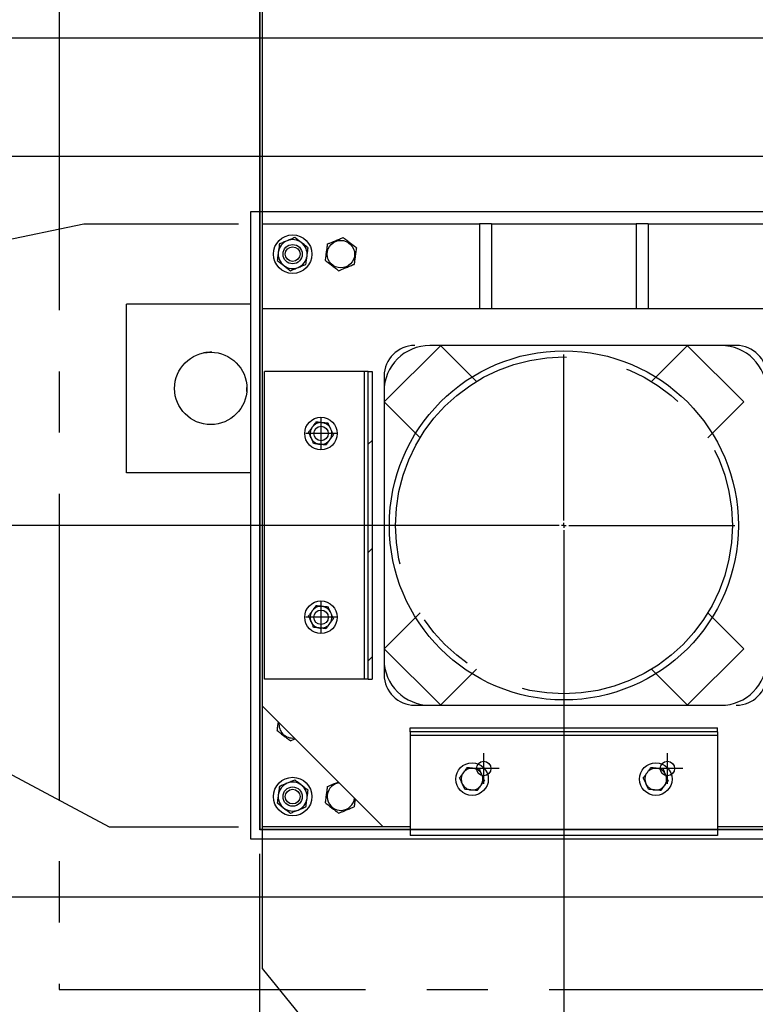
# Model space of a CAD drawing. Header units: millimetres. Extents: x 0 to 844, y 0 to 663.
# Tile 27 of 87: x 351 to 382, y 100 to 141. Entities that reach past the tile are written whole.
import ezdxf

# ---------------------------------------------------------------- set-up
doc = ezdxf.new("R2010")
doc.units = ezdxf.units.MM
doc.linetypes.add('CENTERX2', pattern=[20.32, 12.7, -2.54, 2.54, -2.54])
for name, color, linetype in [('COTES', 1, 'Continuous'), ('TRAIT-FINS', 9, 'Continuous'), ('TRAIT-MIXTES', 3, 'CENTERX2')]:
    doc.layers.add(name, color=color, linetype=linetype)
doc.layers.add('TRAIT-FORT', color=4, linetype='Continuous', lineweight=25)
doc.styles.add('SLDTEXTSTYLE0', font='TXT', dxfattribs={"width": 0.75})
doc.dimstyles.new('SLDDIMSTYLE2', dxfattribs={"dimtxt": 3, "dimasz": 0.333333, "dimexe": 0, "dimexo": 0.0625, "dimgap": 0.75, "dimtad": 0, "dimtih": 1, "dimtoh": 1, "dimdec": 0, "dimlfac": 20, "dimrnd": 1e-09, "dimdsep": 46, "dimtxsty": 'SLDTEXTSTYLE0', "dimblk1": 'ORIGIN', "dimblk2": 'ORIGIN', "dimsah": 1, "dimcen": 0.09, "dimadec": 0, "dimazin": 2, "dimtfac": 1, "dimtdec": 0, "dimtofl": 0, "dimtmove": 0, "dimatfit": 3, "dimldrblk": 'ORIGIN', "dimfxl": 0, "dimfrac": 2, "dimtolj": 1, "dimtzin": 12, "dimarcsym": 0})
doc.dimstyles.new('SLDDIMSTYLE3', dxfattribs={"dimtxt": 3, "dimasz": 2, "dimexe": 0, "dimexo": 0.0625, "dimgap": 0.75, "dimtad": 0, "dimtih": 1, "dimtoh": 1, "dimdec": 1, "dimlfac": 20, "dimrnd": 1e-09, "dimzin": 12, "dimdsep": 46, "dimtxsty": 'SLDTEXTSTYLE0', "dimsah": 1, "dimcen": 0.09, "dimadec": 0, "dimazin": 3, "dimtfac": 1, "dimtdec": 1, "dimtofl": 0, "dimtmove": 0, "dimatfit": 3, "dimfxl": 0, "dimfrac": 2, "dimtolj": 1, "dimtzin": 12, "dimarcsym": 0})
pattern_1 = [(45, (0, 0), (-13.4704, 13.4704), []), (45, (4.49, 0), (-13.4704, 13.4704), []), (45, (8.98, 0), (-13.4704, 13.4704), []), (45, (13.47, 0), (-13.4704, 13.4704), [])]

# ---------------------------------------------------------------- blocks, each defined once
blk = doc.blocks.new('_D_50')
at = {"layer": 'COTES', "color": 1}
for p, q in [((320.641, 152.453), (320.641, 146.699)), ((360.197, 146.699), (319.641, 146.699))]:
    blk.add_line(p, q, dxfattribs=at)
blk.add_solid([(320.641, 146.699), (321.141, 148.699), (320.141, 148.699)], dxfattribs=at)
at = {"layer": 'COTES', "color": 1, "char_height": 3, "attachment_point": 1, "style": 'SLDTEXTSTYLE0'}
for s, insert in [('Base Colonne', (281.499, 148.185)), ('502,4', (309.666, 148.185))]:
    blk.add_mtext(s, dxfattribs=dict(at, insert=insert))
blk = doc.blocks.new('_D_51')
at = {"layer": 'COTES', "color": 1}
for p, q in [((320.641, 146.699), (320.641, 139.953)), ((405.041, 139.953), (319.641, 139.953))]:
    blk.add_line(p, q, dxfattribs=at)
blk.add_solid([(320.641, 139.953), (321.141, 141.953), (320.141, 141.953)], dxfattribs=at)
at = {"layer": 'COTES', "color": 1, "char_height": 3, "attachment_point": 1, "style": 'SLDTEXTSTYLE0'}
for s, insert in [('Base Colonne', (281.499, 141.439)), ('637,4', (309.666, 141.439))]:
    blk.add_mtext(s, dxfattribs=dict(at, insert=insert))
blk = doc.blocks.new('_D_52')
at = {"layer": 'COTES', "color": 1}
for p, q in [((320.641, 139.953), (320.641, 135.044)), ((390.788, 135.044), (319.641, 135.044)), ((390.788, 135.044), (394.645, 133.087)), ((394.645, 133.087), (398.324, 133.087))]:
    blk.add_line(p, q, dxfattribs=at)
blk.add_solid([(320.641, 135.044), (321.141, 137.044), (320.141, 137.044)], dxfattribs=at)
at = {"layer": 'COTES', "color": 1, "char_height": 3, "attachment_point": 1, "style": 'SLDTEXTSTYLE0'}
for s, insert in [('Granit', (296.541, 136.53)), ('774,7', (309.666, 136.53))]:
    blk.add_mtext(s, dxfattribs=dict(at, insert=insert))
blk = doc.blocks.new('_D_53')
at = {"layer": 'COTES', "color": 1}
for p, q in [((320.641, 135.044), (320.641, 130.293)), ((344.376, 130.293), (353.785, 132.251)), ((353.785, 132.251), (360.197, 132.251)), ((344.376, 130.293), (319.641, 130.293))]:
    blk.add_line(p, q, dxfattribs=at)
blk.add_solid([(320.641, 130.293), (321.141, 132.293), (320.141, 132.293)], dxfattribs=at)
at = {"layer": 'COTES', "color": 1, "char_height": 3, "attachment_point": 1, "style": 'SLDTEXTSTYLE0'}
for s, insert in [('Base Colonne', (281.499, 131.779)), ('791,4', (309.666, 131.779))]:
    blk.add_mtext(s, dxfattribs=dict(at, insert=insert))
blk = doc.blocks.new('_D_54')
at = {"layer": 'COTES', "color": 1}
for p, q in [((320.641, 130.293), (320.641, 119.751)), ((372.697, 119.751), (319.641, 119.751))]:
    blk.add_line(p, q, dxfattribs=at)
blk.add_solid([(320.641, 119.751), (321.141, 121.751), (320.141, 121.751)], dxfattribs=at)
at = {"layer": 'COTES', "color": 1, "char_height": 3, "attachment_point": 1, "style": 'SLDTEXTSTYLE0'}
for s, insert in [('Stacis Center', (280.766, 121.237)), ('1041,4', (307.449, 121.237))]:
    blk.add_mtext(s, dxfattribs=dict(at, insert=insert))
blk = doc.blocks.new('_D_55')
at = {"layer": 'COTES', "color": 1}
for p, q in [((320.641, 119.751), (320.641, 113.852)), ((342.485, 113.852), (319.641, 113.852)), ((342.485, 113.852), (354.833, 107.251)), ((354.833, 107.251), (360.197, 107.251))]:
    blk.add_line(p, q, dxfattribs=at)
blk.add_solid([(320.641, 113.852), (321.141, 115.852), (320.141, 115.852)], dxfattribs=at)
at = {"layer": 'COTES', "color": 1, "char_height": 3, "attachment_point": 1, "style": 'SLDTEXTSTYLE0'}
for s, insert in [('Base Colonne', (279.283, 115.337)), ('1291,4', (307.449, 115.337))]:
    blk.add_mtext(s, dxfattribs=dict(at, insert=insert))
blk = doc.blocks.new('_D_56')
at = {"layer": 'COTES', "color": 1}
for p, q in [((320.641, 113.852), (320.641, 104.336)), ((402.827, 104.336), (319.641, 104.336))]:
    blk.add_line(p, q, dxfattribs=at)
blk.add_solid([(320.641, 104.336), (321.141, 106.336), (320.141, 106.336)], dxfattribs=at)
at = {"layer": 'COTES', "color": 1, "char_height": 3, "attachment_point": 1, "style": 'SLDTEXTSTYLE0'}
for s, insert in [('Pieds chassis', (280.841, 105.822)), ('1349,7', (306.341, 105.822))]:
    blk.add_mtext(s, dxfattribs=dict(at, insert=insert))
blk = doc.blocks.new('_Origin')
at = {"color": 0, "linetype": 'ByBlock', "lineweight": -2}
blk.add_line((0, 0), (-1, 0), dxfattribs=at)
blk.add_circle((0, 0), 0.5, dxfattribs=at)
blk = doc.blocks.new('_D_58')
at = {"layer": 'COTES', "color": 1}
for p, q in [((361.088, 61.932), (361.088, 106.131)), ((361.088, 56.932), (361.088, 61.932)), ((361.088, 56.932), (361.088, 51.932))]:
    blk.add_line(p, q, dxfattribs=at)
blk.add_blockref('_Origin', (361.088, 52.932), dxfattribs=at)
at = {"layer": 'COTES', "color": 1, "char_height": 3, "attachment_point": 1, "rotation": 90, "style": 'SLDTEXTSTYLE0'}
for s, insert in [('0', (359.602, 49.715)), ('Coin Marbre', (359.602, 24.245))]:
    blk.add_mtext(s, dxfattribs=dict(at, insert=insert))
blk = doc.blocks.new('_D_59')
at = {"layer": 'COTES', "color": 1}
for p, q in [((361.197, 101.369), (361.197, 145.699)), ((365.275, 96.369), (361.197, 101.369)), ((365.275, 96.369), (365.275, 51.932)), ((361.088, 52.932), (365.275, 52.932))]:
    blk.add_line(p, q, dxfattribs=at)
blk.add_solid([(365.275, 52.932), (363.275, 53.432), (363.275, 52.432)], dxfattribs=at)
at = {"layer": 'COTES', "color": 1, "char_height": 3, "attachment_point": 1, "rotation": 90, "style": 'SLDTEXTSTYLE0'}
for s, insert in [('2,2', (363.789, 46.39)), ('Base Colonne', (363.789, 18.224))]:
    blk.add_mtext(s, dxfattribs=dict(at, insert=insert))
blk = doc.blocks.new('_D_60')
at = {"layer": 'COTES', "color": 1}
for p, q in [((373.697, 118.751), (373.697, 51.932)), ((365.275, 52.932), (373.697, 52.932))]:
    blk.add_line(p, q, dxfattribs=at)
blk.add_solid([(373.697, 52.932), (371.697, 53.432), (371.697, 52.432)], dxfattribs=at)
at = {"layer": 'COTES', "color": 1, "char_height": 3, "attachment_point": 1, "rotation": 90, "style": 'SLDTEXTSTYLE0'}
for s, insert in [('252,2', (372.211, 41.957)), ('Stacis Center', (372.211, 15.274))]:
    blk.add_mtext(s, dxfattribs=dict(at, insert=insert))
blk = doc.blocks.new('_D_61')
at = {"layer": 'COTES', "color": 1}
for p, q in [((386.197, 145.699), (386.197, 51.932)), ((373.697, 52.932), (386.197, 52.932))]:
    blk.add_line(p, q, dxfattribs=at)
blk.add_solid([(386.197, 52.932), (384.197, 53.432), (384.197, 52.432)], dxfattribs=at)
at = {"layer": 'COTES', "color": 1, "char_height": 3, "attachment_point": 1, "rotation": 90, "style": 'SLDTEXTSTYLE0'}
for s, insert in [('502,2', (384.711, 41.957)), ('Base Colonne', (384.711, 13.79))]:
    blk.add_mtext(s, dxfattribs=dict(at, insert=insert))
blk = doc.blocks.new('_D_62')
at = {"layer": 'COTES', "color": 1}
for p, q in [((406.041, 138.953), (406.041, 51.932)), ((386.197, 52.932), (406.041, 52.932))]:
    blk.add_line(p, q, dxfattribs=at)
blk.add_solid([(406.041, 52.932), (404.041, 53.432), (404.041, 52.432)], dxfattribs=at)
at = {"layer": 'COTES', "color": 1, "char_height": 3, "attachment_point": 1, "rotation": 90, "style": 'SLDTEXTSTYLE0'}
for s, insert in [('899,1', (404.555, 41.957)), ('Base Colonne', (404.555, 13.79))]:
    blk.add_mtext(s, dxfattribs=dict(at, insert=insert))
blk = doc.blocks.new('_D_63')
at = {"layer": 'COTES', "color": 1}
for p, q in [((418.541, 151.453), (418.541, 51.932)), ((406.041, 52.932), (418.541, 52.932))]:
    blk.add_line(p, q, dxfattribs=at)
blk.add_solid([(418.541, 52.932), (416.541, 53.432), (416.541, 52.432)], dxfattribs=at)
at = {"layer": 'COTES', "color": 1, "char_height": 3, "attachment_point": 1, "rotation": 90, "style": 'SLDTEXTSTYLE0'}
for s, insert in [('1149,1', (417.055, 39.74)), ('Stacis Center', (417.055, 13.057))]:
    blk.add_mtext(s, dxfattribs=dict(at, insert=insert))
blk = doc.blocks.new('_D_64')
at = {"layer": 'COTES', "color": 1}
for p, q in [((431.041, 138.953), (431.041, 51.932)), ((418.541, 52.932), (431.041, 52.932))]:
    blk.add_line(p, q, dxfattribs=at)
blk.add_solid([(431.041, 52.932), (429.041, 53.432), (429.041, 52.432)], dxfattribs=at)
at = {"layer": 'COTES', "color": 1, "char_height": 3, "attachment_point": 1, "rotation": 90, "style": 'SLDTEXTSTYLE0'}
for s, insert in [('1399,1', (429.555, 39.74)), ('Base Colonne', (429.555, 11.574))]:
    blk.add_mtext(s, dxfattribs=dict(at, insert=insert))
blk = doc.blocks.new('_D_65')
at = {"layer": 'COTES', "color": 1}
for p, q in [((435.836, 132.087), (435.836, 51.932)), ((431.041, 52.932), (435.836, 52.932))]:
    blk.add_line(p, q, dxfattribs=at)
blk.add_solid([(435.836, 52.932), (433.836, 53.432), (433.836, 52.432)], dxfattribs=at)
at = {"layer": 'COTES', "color": 1, "char_height": 3, "attachment_point": 1, "rotation": 90, "style": 'SLDTEXTSTYLE0'}
for s, insert in [('1495', (434.35, 43.065)), ('Granit', (434.35, 29.94))]:
    blk.add_mtext(s, dxfattribs=dict(at, insert=insert))
blk = doc.blocks.new('_D_66')
at = {"layer": 'COTES', "color": 1}
for p, q in [((448.827, 163.836), (448.827, 51.932)), ((435.836, 52.932), (448.827, 52.932))]:
    blk.add_line(p, q, dxfattribs=at)
blk.add_solid([(448.827, 52.932), (446.827, 53.432), (446.827, 52.432)], dxfattribs=at)
at = {"layer": 'COTES', "color": 1, "char_height": 3, "attachment_point": 1, "rotation": 90, "style": 'SLDTEXTSTYLE0'}
for s, insert in [('1754,8', (447.341, 38.632)), ('Pieds chassis', (447.341, 13.132))]:
    blk.add_mtext(s, dxfattribs=dict(at, insert=insert))
blk = doc.blocks.new('_D_67')
at = {"layer": 'COTES', "color": 1}
for p, q in [((469.827, 180.336), (469.827, 51.932)), ((448.827, 52.932), (469.827, 52.932))]:
    blk.add_line(p, q, dxfattribs=at)
blk.add_solid([(469.827, 52.932), (467.827, 53.432), (467.827, 52.432)], dxfattribs=at)
at = {"layer": 'COTES', "color": 1, "char_height": 3, "attachment_point": 1, "rotation": 90, "style": 'SLDTEXTSTYLE0'}
for s, insert in [('2174,8', (468.341, 38.632)), ('Pieds chassis', (468.341, 13.132))]:
    blk.add_mtext(s, dxfattribs=dict(at, insert=insert))
blk = doc.blocks.new('SW_CENTERMARKSYMBOL_2')
at = {"layer": 'TRAIT-MIXTES', "color": 0}
for p, q in [((0, 0.2), (0, 7.085)), ((-0.2, 0), (-7.085, 0)), ((0, 0), (-0.1, 0)), ((0, 0), (0, 0.1)), ((0, 0), (0, -0.1)), ((0, 0), (0.1, 0)), ((0.2, 0), (7.085, 0)), ((0, -0.2), (0, -7.085))]:
    blk.add_line(p, q, dxfattribs=at)

msp = doc.modelspace()

# ---------------------------------------------------------------- hatches: boundary and pattern name
at = {"layer": 'TRAIT-FINS'}
h = msp.add_hatch(dxfattribs=at)
h.set_pattern_fill('DIN 201 acier et fonte', color=9, style=0, pattern_type=2)
h.set_pattern_definition(pattern_1)
h.paths.add_polyline_path([(365.5849, 126.1261), (365.5849, 113.3753), (365.7443, 113.3753), (365.7443, 126.1261)], flags=0)
h = msp.add_hatch(dxfattribs=at)
h.set_pattern_fill('DIN 201 acier et fonte', color=9, style=0, pattern_type=2)
h.set_pattern_definition(pattern_1)
h.paths.add_polyline_path([(367.3214, 111.1888), (380.0722, 111.1888), (380.0722, 111.3482), (367.3214, 111.3482)], flags=0)

# ---------------------------------------------------------------- linework, layer by layer
at = {"color": 7, "linetype": 'CENTERX2'}
for p, q in [((352.766, 182.0181), (352.766, 100.4981)), ((380.8469, 127.212), (367.5119, 127.212)), ((366.2419, 125.942), (366.2419, 113.5595)), ((363.6257, 122.9257), (363.6257, 124.1957)), ((364.2607, 123.5607), (362.9907, 123.5607)), ((363.6257, 115.3057), (363.6257, 116.5757)), ((364.2607, 115.9407), (362.9907, 115.9407)), ((367.5119, 112.2895), (380.8469, 112.2895)), ((370.3694, 109.0319), (370.3694, 110.3019)), ((377.9894, 109.0319), (377.9894, 110.3019)), ((371.0044, 109.6669), (369.7344, 109.6669)), ((378.6244, 109.6669), (377.3544, 109.6669)), ((352.766, 100.4981), (469.4212, 100.4981))]:
    msp.add_line(p, q, dxfattribs=at)
at = {"color": 7, "linetype": 'Continuous'}
for p, q in [((361.0876, 107.1287), (361.0876, 171.8207)), ((368.5857, 127.212), (366.2419, 124.8682)), ((370.0667, 125.7183), (368.573, 127.212)), ((377.327, 125.7183), (378.8206, 127.212)), ((378.8079, 127.212), (381.1517, 124.8682)), ((367.7292, 123.3809), (366.2419, 124.8682)), ((379.6644, 123.3809), (381.1517, 124.8682)), ((367.7292, 116.1206), (366.2419, 114.6332)), ((379.6644, 116.1206), (381.1517, 114.6332)), ((368.5857, 112.2895), (366.2419, 114.6332)), ((378.8079, 112.2895), (381.1517, 114.6332)), ((370.0667, 113.7831), (368.573, 112.2895)), ((377.327, 113.7831), (378.8206, 112.2895)), ((399.3254, 107.1287), (361.0876, 107.1287))]:
    msp.add_line(p, q, dxfattribs=at)
at = {"color": 1, "lineweight": 35}
for p, q in [((361.0876, 171.8207), (361.0876, 107.1307)), ((361.0876, 107.1307), (399.3243, 107.1307))]:
    msp.add_line(p, q, dxfattribs=at)
at = {"color": 7, "linetype": 'Continuous', "lineweight": 18}
for p, q in [((361.0876, 171.8207), (361.0876, 107.1287)), ((361.0876, 171.8207), (361.0876, 107.1287)), ((368.5857, 127.212), (366.2419, 124.8682)), ((368.5857, 127.212), (366.2419, 124.8682)), ((370.0667, 125.7183), (368.573, 127.212)), ((370.0667, 125.7183), (368.573, 127.212)), ((377.327, 125.7183), (378.8206, 127.212)), ((377.327, 125.7183), (378.8206, 127.212)), ((378.8079, 127.212), (381.1517, 124.8682)), ((378.8079, 127.212), (381.1517, 124.8682)), ((367.7292, 123.3809), (366.2419, 124.8682)), ((367.7292, 123.3809), (366.2419, 124.8682)), ((379.6644, 123.3809), (381.1517, 124.8682)), ((379.6644, 123.3809), (381.1517, 124.8682)), ((367.7292, 116.1206), (366.2419, 114.6332)), ((367.7292, 116.1206), (366.2419, 114.6332)), ((379.6644, 116.1206), (381.1517, 114.6332)), ((379.6644, 116.1206), (381.1517, 114.6332)), ((368.5857, 112.2895), (366.2419, 114.6332)), ((368.5857, 112.2895), (366.2419, 114.6332)), ((378.8079, 112.2895), (381.1517, 114.6332)), ((378.8079, 112.2895), (381.1517, 114.6332)), ((370.0667, 113.7831), (368.573, 112.2895)), ((370.0667, 113.7831), (368.573, 112.2895)), ((377.327, 113.7831), (378.8206, 112.2895)), ((377.327, 113.7831), (378.8206, 112.2895)), ((361.0876, 107.1287), (399.3254, 107.1287)), ((361.0876, 107.1287), (399.3254, 107.1287))]:
    msp.add_line(p, q, dxfattribs=at)
at = {"color": 7, "linetype": 'CENTERX2'}
msp.add_circle((373.6968, 119.7507), 6.985, dxfattribs=at)
at = {"color": 7, "linetype": 'Continuous'}
for centre in [(363.6257, 123.5607), (363.6257, 115.9407), (370.3694, 109.6669), (377.9894, 109.6669)]:
    msp.add_circle(centre, 0.2997, dxfattribs=at)
at = {"color": 7, "linetype": 'Continuous', "lineweight": 18}
for centre in [(363.6257, 123.5607), (363.6257, 123.5607), (363.6257, 115.9407), (363.6257, 115.9407), (370.3694, 109.6669), (370.3694, 109.6669), (377.9894, 109.6669), (377.9894, 109.6669)]:
    msp.add_circle(centre, 0.2997, dxfattribs=at)
at = {"color": 7, "linetype": 'CENTERX2'}
for centre, start, end in [((367.5119, 125.942), 90, 180), ((380.8469, 125.942), 0, 90), ((367.5119, 113.5595), 180, 270), ((380.8469, 113.5595), 270, 0)]:
    msp.add_arc(centre, 1.27, start, end, dxfattribs=at)
at = {"layer": 'TRAIT-FORT', "color": 4, "linetype": 'Continuous', "lineweight": 25}
for p, q in [((386.6968, 132.7507), (360.6968, 132.7507)), ((360.6968, 132.7507), (360.6968, 106.7507)), ((361.1968, 128.7507), (361.1968, 132.2507)), ((361.1968, 132.2507), (370.1968, 132.2507)), ((370.6968, 132.2507), (370.1968, 132.2507)), ((370.1968, 132.2507), (370.1968, 128.7507)), ((370.6968, 132.2507), (376.6968, 132.2507)), ((370.6968, 132.2507), (370.6968, 128.7507)), ((377.1968, 132.2507), (376.6968, 132.2507)), ((376.6968, 132.2507), (376.6968, 128.7507)), ((377.1968, 132.2507), (386.1968, 132.2507)), ((377.1968, 132.2507), (377.1968, 128.7507)), ((360.6968, 128.932), (355.5492, 128.932)), ((355.5492, 121.932), (355.5492, 128.932)), ((361.1968, 128.7507), (382.6968, 128.7507)), ((361.1968, 112.2507), (361.1968, 128.7507)), ((380.2051, 127.212), (368.1401, 127.212)), ((361.2815, 113.3753), (361.2815, 126.1261)), ((365.4256, 126.1261), (361.2815, 126.1261)), ((365.4256, 113.3753), (365.4256, 126.1261)), ((365.5849, 126.1261), (365.4256, 126.1261)), ((365.5849, 113.3753), (365.5849, 126.1261)), ((365.5849, 126.1261), (365.7443, 126.1261)), ((365.7443, 126.1261), (365.7443, 113.3753)), ((360.5435, 125.3017), (360.5492, 125.432)), ((360.5492, 125.432), (360.5486, 125.4756)), ((366.2351, 125.307), (366.2351, 114.1945)), ((360.6968, 121.932), (355.5492, 121.932)), ((365.4256, 113.3753), (361.2815, 113.3753)), ((365.5849, 113.3753), (365.4256, 113.3753)), ((365.5849, 113.3753), (365.7443, 113.3753)), ((361.1968, 112.2507), (366.1968, 107.2507)), ((361.1968, 107.2507), (361.1968, 112.2507)), ((368.1401, 112.2895), (380.2051, 112.2895)), ((367.3214, 111.3482), (380.0722, 111.3482)), ((367.3214, 111.1888), (367.3214, 111.3482)), ((380.0722, 111.1888), (367.3214, 111.1888)), ((367.3214, 111.1888), (367.3214, 111.0294)), ((380.0722, 111.1888), (380.0722, 111.3482)), ((380.0722, 111.1888), (380.0722, 111.0294)), ((380.0722, 111.0294), (367.3214, 111.0294)), ((367.3214, 111.0294), (367.3214, 106.8854)), ((380.0722, 111.0294), (380.0722, 106.8854)), ((366.1968, 107.2507), (361.1968, 107.2507)), ((367.3214, 107.2507), (366.1968, 107.2507)), ((382.6968, 107.2507), (380.0722, 107.2507)), ((360.6968, 106.7507), (386.6968, 106.7507)), ((380.0722, 106.8854), (367.3214, 106.8854))]:
    msp.add_line(p, q, dxfattribs=at)
at = {"layer": 'TRAIT-FORT', "color": 4, "linetype": 'Continuous', "lineweight": 25, "flags": 128}
msp.add_lwpolyline([(364.3807, 109.0669), (364.3279, 109.0582), (364.2302, 109.028)], dxfattribs=at)
at = {"layer": 'TRAIT-FORT', "color": 4, "linetype": 'Continuous', "lineweight": 25}
for centre, radius in [((362.4468, 131.0007), 0.8), ((364.4468, 131.0007), 0.57), ((362.4468, 131.0007), 0.4), ((362.4468, 131.0007), 0.305), ((359.0492, 125.432), 1.5), ((373.6968, 119.7507), 7.239), ((363.6218, 123.5607), 0.675), ((363.6218, 115.9407), 0.675), ((369.8868, 109.2257), 0.675), ((377.5068, 109.2257), 0.675), ((362.4468, 108.5007), 0.8), ((362.4468, 108.5007), 0.4), ((362.4468, 108.5007), 0.305)]:
    msp.add_circle(centre, radius, dxfattribs=at)
for centre, radius, start, end in [((362.4468, 131.0007), 0.6, 112.33171, 172.33171), ((362.4468, 131.0007), 0.6, 52.33171, 112.33171), ((362.4468, 131.0007), 0.6, 352.33171, 52.33171), ((362.4468, 131.0007), 0.6, 172.33171, 232.33171), ((362.4468, 131.0007), 0.6, 292.33171, 352.33171), ((362.4468, 131.0007), 0.6, 232.33171, 292.33171), ((368.1401, 125.307), 1.905, 90, 180), ((380.2051, 125.307), 1.905, 0, 90), ((359.0492, 125.432), 1.5, 88.34939, 101.1753), ((363.6218, 123.5607), 0.45, 143.9939, 203.9939), ((363.6218, 123.5607), 0.45, 83.9939, 143.9939), ((363.6218, 123.5607), 0.45, 23.9939, 83.9939), ((363.6218, 123.5607), 0.45, 323.9939, 23.9939), ((363.6218, 123.5607), 0.45, 203.9939, 263.9939), ((363.6218, 123.5607), 0.45, 263.9939, 323.9939), ((363.6218, 115.9407), 0.45, 83.9939, 143.9939), ((363.6218, 115.9407), 0.45, 23.9939, 83.9939), ((363.6218, 115.9407), 0.45, 143.9939, 203.9939), ((363.6218, 115.9407), 0.45, 323.9939, 23.9939), ((363.6218, 115.9407), 0.45, 203.9939, 263.9939), ((363.6218, 115.9407), 0.45, 263.9939, 323.9939), ((368.1401, 114.1945), 1.905, 180, 270), ((380.2051, 114.1945), 1.905, 270, 360), ((362.4468, 111.5007), 0.57, 173.33579, 276.66421), ((369.8868, 109.2257), 0.45, 143.9939, 203.9939), ((369.8868, 109.2257), 0.45, 83.9939, 143.9939), ((369.8868, 109.2257), 0.45, 23.9939, 83.9939), ((377.5068, 109.2257), 0.45, 143.9939, 203.9939), ((377.5068, 109.2257), 0.45, 83.9939, 143.9939), ((377.5068, 109.2257), 0.45, 23.9939, 83.9939), ((362.4468, 108.5007), 0.6, 112.33171, 172.33171), ((362.4468, 108.5007), 0.6, 52.33171, 112.33171), ((369.8868, 109.2257), 0.45, 203.9939, 263.9939), ((369.8868, 109.2257), 0.45, 323.9939, 23.9939), ((377.5068, 109.2257), 0.45, 203.9939, 263.9939), ((377.5068, 109.2257), 0.45, 323.9939, 23.9939), ((362.4468, 108.5007), 0.6, 352.33171, 52.33171), ((364.4468, 108.5007), 0.57, 112.33171, 353.33579), ((369.8868, 109.2257), 0.45, 263.9939, 323.9939), ((377.5068, 109.2257), 0.45, 263.9939, 323.9939), ((362.4468, 108.5007), 0.6, 172.33171, 232.33171), ((362.4468, 108.5007), 0.6, 292.33171, 352.33171), ((362.4468, 108.5007), 0.6, 232.33171, 292.33171)]:
    msp.add_arc(centre, radius, start, end, dxfattribs=at)
for points, knots in [([(362.2188, 131.5557), (362.1653, 131.5337), (362.0578, 131.4896), (361.9517, 131.446), (361.8984, 131.4241)], [0, 0, 0, 0, 0.49784375, 1, 1, 1, 1]), ([(362.5393, 131.6873), (362.4864, 131.6656), (362.3803, 131.622), (362.2728, 131.5779), (362.2188, 131.5557)], [0, 0, 0, 0, 0.4981655, 1, 1, 1, 1]), ([(362.8135, 131.4756), (362.7677, 131.511), (362.6757, 131.582), (362.5849, 131.6521), (362.5393, 131.6873)], [0, 0, 0, 0, 0.4978437, 1, 1, 1, 1]), ([(363.8984, 131.4241), (363.9387, 131.4406), (364.0197, 131.4739), (364.1571, 131.5303), (364.3106, 131.5934), (364.4422, 131.6474), (364.5178, 131.6785), (364.5393, 131.6873)], [0, 0, 0, 0, 0.1921844, 0.3862289, 0.6382428, 0.8970666, 1, 1, 1, 1]), ([(365.0877, 131.264), (365.0401, 131.3007), (364.9439, 131.375), (364.8013, 131.4851), (364.665, 131.5903), (364.5814, 131.6548), (364.5393, 131.6873)], [0, 0, 0, 0, 0.26460747, 0.534953, 0.76534584, 1, 1, 1, 1]), ([(361.8984, 131.4241), (361.8908, 131.3674), (361.8755, 131.2537), (361.86, 131.1386), (361.8522, 131.0808)], [0, 0, 0, 0, 0.4981655, 1, 1, 1, 1]), ([(363.0877, 131.264), (363.0425, 131.2989), (362.9516, 131.369), (362.8596, 131.44), (362.8135, 131.4756)], [0, 0, 0, 0, 0.4981655, 1, 1, 1, 1]), ([(363.0415, 130.9206), (363.0492, 130.978), (363.0647, 131.0932), (363.08, 131.2069), (363.0877, 131.264)], [0, 0, 0, 0, 0.49784375, 1, 1, 1, 1]), ([(363.806, 130.7375), (363.814, 130.7971), (363.8302, 130.9175), (363.8543, 131.096), (363.8772, 131.2667), (363.8913, 131.3713), (363.8984, 131.4241)], [0, 0, 0, 0, 0.2646075, 0.534953, 0.7653458, 1, 1, 1, 1]), ([(365.0877, 131.264), (365.0797, 131.2044), (365.0634, 131.0839), (365.0394, 130.9054), (365.0164, 130.7347), (365.0023, 130.6301), (364.9952, 130.5773)], [0, 0, 0, 0, 0.2646075, 0.534953, 0.7653458, 1, 1, 1, 1]), ([(361.8522, 131.0808), (361.8445, 131.0234), (361.829, 130.9082), (361.8137, 130.7946), (361.806, 130.7375)], [0, 0, 0, 0, 0.4978438, 1, 1, 1, 1]), ([(361.806, 130.7375), (361.8512, 130.7025), (361.942, 130.6324), (362.034, 130.5614), (362.0802, 130.5258)], [0, 0, 0, 0, 0.49816549, 1, 1, 1, 1]), ([(362.9952, 130.5773), (363.0029, 130.634), (363.0182, 130.7477), (363.0337, 130.8628), (363.0415, 130.9206)], [0, 0, 0, 0, 0.4981655, 1, 1, 1, 1]), ([(363.806, 130.7375), (363.8536, 130.7007), (363.9498, 130.6264), (364.0924, 130.5164), (364.2287, 130.4111), (364.3122, 130.3466), (364.3544, 130.3141)], [0, 0, 0, 0, 0.2646075, 0.534953, 0.7653458, 1, 1, 1, 1]), ([(362.0802, 130.5258), (362.126, 130.4904), (362.218, 130.4194), (362.3088, 130.3493), (362.3544, 130.3141)], [0, 0, 0, 0, 0.4978438, 1, 1, 1, 1]), ([(362.3544, 130.3141), (362.4072, 130.3358), (362.5134, 130.3794), (362.6209, 130.4235), (362.6748, 130.4457)], [0, 0, 0, 0, 0.4981655, 1, 1, 1, 1]), ([(362.6748, 130.4457), (362.7283, 130.4677), (362.8358, 130.5119), (362.942, 130.5554), (362.9952, 130.5773)], [0, 0, 0, 0, 0.4978437, 1, 1, 1, 1]), ([(364.3544, 130.3141), (364.3947, 130.3306), (364.4756, 130.3639), (364.6131, 130.4203), (364.7665, 130.4834), (364.8981, 130.5374), (364.9737, 130.5685), (364.9952, 130.5773)], [0, 0, 0, 0, 0.1921844, 0.3862289, 0.6382428, 0.8970666, 1, 1, 1, 1]), ([(363.2578, 123.8252), (363.2542, 123.8203), (363.2268, 123.7825), (363.1751, 123.7114), (363.1285, 123.6474), (363.1051, 123.6151)], [0, 0, 0, 0, 0.07009003, 0.53078443, 1, 1, 1, 1]), ([(363.4105, 124.0354), (363.3857, 124.0013), (363.3357, 123.9324), (363.2839, 123.8612), (363.2578, 123.8252)], [0, 0, 0, 0, 0.495458, 1, 1, 1, 1]), ([(363.6689, 124.0082), (363.6497, 124.0103), (363.5623, 124.0195), (363.4771, 124.0284), (363.4105, 124.0354)], [0, 0, 0, 0, 0.21937777, 1, 1, 1, 1]), ([(363.9273, 123.9811), (363.9109, 123.9828), (363.8268, 123.9916), (363.7393, 124.0008), (363.6689, 124.0082)], [0, 0, 0, 0, 0.1950925, 1, 1, 1, 1]), ([(364.0329, 123.7437), (364.0304, 123.7493), (364.0115, 123.7919), (363.9757, 123.8723), (363.9435, 123.9446), (363.9273, 123.9811)], [0, 0, 0, 0, 0.07009, 0.5307844, 1, 1, 1, 1]), ([(364.1386, 123.5063), (364.1214, 123.5449), (364.0868, 123.6227), (364.051, 123.7031), (364.0329, 123.7437)], [0, 0, 0, 0, 0.495458, 1, 1, 1, 1]), ([(363.2107, 123.3777), (363.2082, 123.3833), (363.1892, 123.426), (363.1535, 123.5063), (363.1213, 123.5786), (363.1051, 123.6151)], [0, 0, 0, 0, 0.07009, 0.5307844, 1, 1, 1, 1]), ([(363.3164, 123.1404), (363.2992, 123.1789), (363.2646, 123.2567), (363.2288, 123.3371), (363.2107, 123.3777)], [0, 0, 0, 0, 0.495458, 1, 1, 1, 1]), ([(364.1386, 123.5063), (364.1138, 123.4722), (364.0637, 123.4033), (364.012, 123.3321), (363.9859, 123.2962)], [0, 0, 0, 0, 0.495458, 1, 1, 1, 1]), ([(363.5747, 123.1132), (363.5556, 123.1152), (363.4681, 123.1244), (363.3829, 123.1334), (363.3164, 123.1404)], [0, 0, 0, 0, 0.2193778, 1, 1, 1, 1]), ([(363.8331, 123.086), (363.8167, 123.0877), (363.7326, 123.0966), (363.6451, 123.1058), (363.5747, 123.1132)], [0, 0, 0, 0, 0.1950925, 1, 1, 1, 1]), ([(363.9859, 123.2962), (363.9822, 123.2912), (363.9548, 123.2535), (363.9031, 123.1823), (363.8566, 123.1183), (363.8331, 123.086)], [0, 0, 0, 0, 0.07009, 0.5307844, 1, 1, 1, 1]), ([(363.4105, 116.4154), (363.3857, 116.3813), (363.3357, 116.3124), (363.2839, 116.2412), (363.2578, 116.2052)], [0, 0, 0, 0, 0.495458, 1, 1, 1, 1]), ([(363.6689, 116.3882), (363.6497, 116.3903), (363.5623, 116.3995), (363.4771, 116.4084), (363.4105, 116.4154)], [0, 0, 0, 0, 0.21937777, 1, 1, 1, 1]), ([(363.9273, 116.3611), (363.9109, 116.3628), (363.8268, 116.3716), (363.7393, 116.3808), (363.6689, 116.3882)], [0, 0, 0, 0, 0.1950925, 1, 1, 1, 1]), ([(363.2578, 116.2052), (363.2542, 116.2003), (363.2268, 116.1625), (363.1751, 116.0914), (363.1285, 116.0274), (363.1051, 115.9951)], [0, 0, 0, 0, 0.07009003, 0.53078443, 1, 1, 1, 1]), ([(363.2107, 115.7577), (363.2082, 115.7633), (363.1892, 115.806), (363.1535, 115.8863), (363.1213, 115.9586), (363.1051, 115.9951)], [0, 0, 0, 0, 0.07009, 0.5307844, 1, 1, 1, 1]), ([(364.0329, 116.1237), (364.0304, 116.1293), (364.0115, 116.1719), (363.9757, 116.2523), (363.9435, 116.3246), (363.9273, 116.3611)], [0, 0, 0, 0, 0.07009, 0.5307844, 1, 1, 1, 1]), ([(364.1386, 115.8863), (364.1214, 115.9249), (364.0868, 116.0027), (364.051, 116.0831), (364.0329, 116.1237)], [0, 0, 0, 0, 0.495458, 1, 1, 1, 1]), ([(363.3164, 115.5204), (363.2992, 115.5589), (363.2646, 115.6367), (363.2288, 115.7171), (363.2107, 115.7577)], [0, 0, 0, 0, 0.495458, 1, 1, 1, 1]), ([(363.9859, 115.6762), (363.9822, 115.6712), (363.9548, 115.6335), (363.9031, 115.5623), (363.8566, 115.4983), (363.8331, 115.466)], [0, 0, 0, 0, 0.07009, 0.5307844, 1, 1, 1, 1]), ([(364.1386, 115.8863), (364.1138, 115.8522), (364.0637, 115.7833), (364.012, 115.7121), (363.9859, 115.6762)], [0, 0, 0, 0, 0.495458, 1, 1, 1, 1]), ([(363.5747, 115.4932), (363.5556, 115.4952), (363.4681, 115.5044), (363.3829, 115.5134), (363.3164, 115.5204)], [0, 0, 0, 0, 0.2193778, 1, 1, 1, 1]), ([(363.8331, 115.466), (363.8167, 115.4677), (363.7326, 115.4766), (363.6451, 115.4858), (363.5747, 115.4932)], [0, 0, 0, 0, 0.1950925, 1, 1, 1, 1]), ([(361.806, 111.2375), (361.814, 111.2971), (361.8297, 111.4138), (361.846, 111.5345), (361.8539, 111.5936)], [0, 0, 0, 0, 0.5105295, 1, 1, 1, 1]), ([(361.806, 111.2375), (361.8536, 111.2007), (361.9498, 111.1264), (362.0924, 111.0164), (362.2287, 110.9111), (362.3122, 110.8466), (362.3544, 110.8141)], [0, 0, 0, 0, 0.2646075, 0.534953, 0.7653458, 1, 1, 1, 1]), ([(362.3544, 110.8141), (362.3946, 110.8306), (362.4597, 110.8573), (362.5266, 110.8848), (362.5522, 110.8953)], [0, 0, 0, 0, 0.6183606, 1, 1, 1, 1]), ([(369.5228, 109.4902), (369.5192, 109.4853), (369.4918, 109.4475), (369.4401, 109.3764), (369.3935, 109.3124), (369.3701, 109.2801)], [0, 0, 0, 0, 0.07009003, 0.53078443, 1, 1, 1, 1]), ([(369.6755, 109.7004), (369.6507, 109.6663), (369.6007, 109.5974), (369.5489, 109.5262), (369.5228, 109.4902)], [0, 0, 0, 0, 0.495458, 1, 1, 1, 1]), ([(369.9339, 109.6732), (369.9147, 109.6753), (369.8273, 109.6845), (369.7421, 109.6934), (369.6755, 109.7004)], [0, 0, 0, 0, 0.21937777, 1, 1, 1, 1]), ([(370.1923, 109.6461), (370.1759, 109.6478), (370.0918, 109.6566), (370.0043, 109.6658), (369.9339, 109.6732)], [0, 0, 0, 0, 0.1950925, 1, 1, 1, 1]), ([(370.2979, 109.4087), (370.2954, 109.4143), (370.2765, 109.4569), (370.2407, 109.5373), (370.2085, 109.6096), (370.1923, 109.6461)], [0, 0, 0, 0, 0.07009, 0.5307844, 1, 1, 1, 1]), ([(377.1428, 109.4902), (377.1392, 109.4853), (377.1118, 109.4475), (377.0601, 109.3764), (377.0135, 109.3124), (376.9901, 109.2801)], [0, 0, 0, 0, 0.07009003, 0.53078443, 1, 1, 1, 1]), ([(377.2955, 109.7004), (377.2707, 109.6663), (377.2207, 109.5974), (377.1689, 109.5262), (377.1428, 109.4902)], [0, 0, 0, 0, 0.495458, 1, 1, 1, 1]), ([(377.5539, 109.6732), (377.5347, 109.6753), (377.4473, 109.6845), (377.3621, 109.6934), (377.2955, 109.7004)], [0, 0, 0, 0, 0.21937777, 1, 1, 1, 1]), ([(377.8123, 109.6461), (377.7959, 109.6478), (377.7118, 109.6566), (377.6243, 109.6658), (377.5539, 109.6732)], [0, 0, 0, 0, 0.1950925, 1, 1, 1, 1]), ([(377.9179, 109.4087), (377.9154, 109.4143), (377.8965, 109.4569), (377.8607, 109.5373), (377.8285, 109.6096), (377.8123, 109.6461)], [0, 0, 0, 0, 0.07009, 0.5307844, 1, 1, 1, 1]), ([(362.2188, 109.0557), (362.1653, 109.0337), (362.0578, 108.9896), (361.9517, 108.946), (361.8984, 108.9241)], [0, 0, 0, 0, 0.49784375, 1, 1, 1, 1]), ([(362.5393, 109.1873), (362.4864, 109.1656), (362.3803, 109.122), (362.2728, 109.0779), (362.2188, 109.0557)], [0, 0, 0, 0, 0.4981655, 1, 1, 1, 1]), ([(362.8135, 108.9756), (362.7677, 109.011), (362.6757, 109.082), (362.5849, 109.1521), (362.5393, 109.1873)], [0, 0, 0, 0, 0.4978437, 1, 1, 1, 1]), ([(363.8984, 108.9241), (363.9387, 108.9406), (364.0197, 108.9739), (364.157, 109.0303), (364.2659, 109.075), (364.3306, 109.1016), (364.3415, 109.1061)], [0, 0, 0, 0, 0.2787794, 0.560257, 0.925824, 1, 1, 1, 1]), ([(369.4757, 109.0427), (369.4732, 109.0483), (369.4542, 109.091), (369.4185, 109.1713), (369.3863, 109.2436), (369.3701, 109.2801)], [0, 0, 0, 0, 0.07009, 0.5307844, 1, 1, 1, 1]), ([(369.5814, 108.8054), (369.5642, 108.8439), (369.5296, 108.9217), (369.4938, 109.0021), (369.4757, 109.0427)], [0, 0, 0, 0, 0.495458, 1, 1, 1, 1]), ([(370.4036, 109.1713), (370.3788, 109.1372), (370.3287, 109.0683), (370.277, 108.9971), (370.2509, 108.9612)], [0, 0, 0, 0, 0.495458, 1, 1, 1, 1]), ([(370.4036, 109.1713), (370.3864, 109.2099), (370.3518, 109.2877), (370.316, 109.3681), (370.2979, 109.4087)], [0, 0, 0, 0, 0.495458, 1, 1, 1, 1]), ([(377.0957, 109.0427), (377.0932, 109.0483), (377.0742, 109.091), (377.0385, 109.1713), (377.0063, 109.2436), (376.9901, 109.2801)], [0, 0, 0, 0, 0.07009, 0.5307844, 1, 1, 1, 1]), ([(377.2014, 108.8054), (377.1842, 108.8439), (377.1496, 108.9217), (377.1138, 109.0021), (377.0957, 109.0427)], [0, 0, 0, 0, 0.495458, 1, 1, 1, 1]), ([(378.0236, 109.1713), (377.9988, 109.1372), (377.9487, 109.0683), (377.897, 108.9971), (377.8709, 108.9612)], [0, 0, 0, 0, 0.495458, 1, 1, 1, 1]), ([(378.0236, 109.1713), (378.0064, 109.2099), (377.9718, 109.2877), (377.936, 109.3681), (377.9179, 109.4087)], [0, 0, 0, 0, 0.495458, 1, 1, 1, 1]), ([(361.8984, 108.9241), (361.8908, 108.8674), (361.8755, 108.7537), (361.86, 108.6386), (361.8522, 108.5808)], [0, 0, 0, 0, 0.4981655, 1, 1, 1, 1]), ([(363.0877, 108.764), (363.0425, 108.7989), (362.9516, 108.869), (362.8596, 108.94), (362.8135, 108.9756)], [0, 0, 0, 0, 0.4981655, 1, 1, 1, 1]), ([(363.0415, 108.4206), (363.0492, 108.478), (363.0647, 108.5932), (363.08, 108.7069), (363.0877, 108.764)], [0, 0, 0, 0, 0.49784375, 1, 1, 1, 1]), ([(363.806, 108.2375), (363.814, 108.2971), (363.8302, 108.4175), (363.8543, 108.596), (363.8772, 108.7667), (363.8913, 108.8713), (363.8984, 108.9241)], [0, 0, 0, 0, 0.2646075, 0.534953, 0.7653458, 1, 1, 1, 1]), ([(369.8397, 108.7782), (369.8206, 108.7802), (369.7331, 108.7894), (369.6479, 108.7984), (369.5814, 108.8054)], [0, 0, 0, 0, 0.2193778, 1, 1, 1, 1]), ([(370.0981, 108.751), (370.0817, 108.7527), (369.9976, 108.7616), (369.9101, 108.7708), (369.8397, 108.7782)], [0, 0, 0, 0, 0.1950925, 1, 1, 1, 1]), ([(370.2509, 108.9612), (370.2472, 108.9562), (370.2198, 108.9185), (370.1681, 108.8473), (370.1216, 108.7833), (370.0981, 108.751)], [0, 0, 0, 0, 0.07009, 0.5307844, 1, 1, 1, 1]), ([(377.4597, 108.7782), (377.4406, 108.7802), (377.3531, 108.7894), (377.2679, 108.7984), (377.2014, 108.8054)], [0, 0, 0, 0, 0.2193778, 1, 1, 1, 1]), ([(377.7181, 108.751), (377.7017, 108.7527), (377.6176, 108.7616), (377.5301, 108.7708), (377.4597, 108.7782)], [0, 0, 0, 0, 0.1950925, 1, 1, 1, 1]), ([(377.8709, 108.9612), (377.8672, 108.9562), (377.8398, 108.9185), (377.7881, 108.8473), (377.7416, 108.7833), (377.7181, 108.751)], [0, 0, 0, 0, 0.07009, 0.5307844, 1, 1, 1, 1]), ([(361.8522, 108.5808), (361.8445, 108.5234), (361.829, 108.4082), (361.8137, 108.2946), (361.806, 108.2375)], [0, 0, 0, 0, 0.4978438, 1, 1, 1, 1]), ([(361.806, 108.2375), (361.8512, 108.2025), (361.942, 108.1324), (362.034, 108.0614), (362.0802, 108.0258)], [0, 0, 0, 0, 0.49816549, 1, 1, 1, 1]), ([(362.9952, 108.0773), (363.0029, 108.134), (363.0182, 108.2477), (363.0337, 108.3628), (363.0415, 108.4206)], [0, 0, 0, 0, 0.4981655, 1, 1, 1, 1]), ([(363.806, 108.2375), (363.8536, 108.2007), (363.9498, 108.1264), (364.0924, 108.0164), (364.2287, 107.9111), (364.3122, 107.8466), (364.3544, 107.8141)], [0, 0, 0, 0, 0.2646075, 0.534953, 0.7653458, 1, 1, 1, 1]), ([(365.0397, 108.4078), (365.0392, 108.4039), (365.0315, 108.3467), (365.0164, 108.2346), (365.0023, 108.1301), (364.9952, 108.0773)], [0, 0, 0, 0, 0.0345712, 0.5128624, 1, 1, 1, 1]), ([(362.0802, 108.0258), (362.126, 107.9904), (362.218, 107.9194), (362.3088, 107.8493), (362.3544, 107.8141)], [0, 0, 0, 0, 0.4978438, 1, 1, 1, 1]), ([(362.3544, 107.8141), (362.4072, 107.8358), (362.5134, 107.8794), (362.6209, 107.9235), (362.6748, 107.9457)], [0, 0, 0, 0, 0.4981655, 1, 1, 1, 1]), ([(362.6748, 107.9457), (362.7283, 107.9677), (362.8358, 108.0119), (362.942, 108.0554), (362.9952, 108.0773)], [0, 0, 0, 0, 0.4978437, 1, 1, 1, 1]), ([(364.3544, 107.8141), (364.3947, 107.8306), (364.4756, 107.8639), (364.6131, 107.9203), (364.7665, 107.9834), (364.8981, 108.0374), (364.9737, 108.0685), (364.9952, 108.0773)], [0, 0, 0, 0, 0.1921844, 0.3862289, 0.6382428, 0.8970666, 1, 1, 1, 1])]:
    msp.add_open_spline(points, degree=3, knots=knots, dxfattribs=at)

# ---------------------------------------------------------------- block references
at = {"layer": 'TRAIT-MIXTES', "color": 3}
msp.add_blockref('SW_CENTERMARKSYMBOL_2', (373.6968, 119.7507), dxfattribs=at)

# ---------------------------------------------------------------- dimensions: what is measured, and where the dimension line sits
at = {"layer": 'COTES', "color": 1}
for feature_location, offset, dtype, origin, text, dimstyle, picture, middle in [((469.8273, 181.3357), (0, -129.4037), 1, (361.0876, 107.1307), 'Pieds chassis <> ', 'SLDDIMSTYLE3', '_D_67', (469.8273, 32.532)), ((361.1968, 107.2507), (-41.5557, 6.6008), 0, (361.0876, 171.8207), 'Base Colonne <>', 'SLDDIMSTYLE3', '_D_55', (299.462, 113.8515)), ((373.6968, 119.7507), (-54.0557, 0), 0, (361.0876, 171.8207), 'Stacis Center <>', 'SLDDIMSTYLE3', '_D_54', (300.2036, 119.7507)), ((403.8273, 104.3357), (-84.1862, 0), 0, (361.0876, 171.8207), 'Pieds chassis <> ', 'SLDDIMSTYLE3', '_D_56', (300.2411, 104.3357)), ((361.1968, 146.6987), (-41.5557, 0), 0, (361.0876, 171.8207), 'Base Colonne <>', 'SLDDIMSTYLE3', '_D_50', (300.5703, 146.6987)), ((406.0405301, 139.9532062), (-86.3993961, 0), 0, (361.0876352, 171.8207064), 'Base Colonne <>', 'SLDDIMSTYLE3', '_D_51', (300.5703001, 139.9532062)), ((361.1968, 132.2507), (-41.5557, -1.9576), 0, (361.0876, 171.8207), 'Base Colonne <>', 'SLDDIMSTYLE3', '_D_53', (300.5703, 130.2931)), ((399.3243, 133.0869), (-79.6831, 1.9576), 0, (361.0876, 171.8207), 'Granit <>', 'SLDDIMSTYLE3', '_D_52', (308.0911, 135.0445)), ((448.8273, 164.8357), (0, -112.9037), 1, (361.0876, 107.1307), 'Pieds chassis <> ', 'SLDDIMSTYLE3', '_D_66', (448.8273, 32.532)), ((418.5405, 152.4532), (0, -100.5212), 1, (361.0876, 107.1307), 'Stacis Center <>', 'SLDDIMSTYLE3', '_D_63', (418.5405, 32.4945)), ((361.1968, 146.6987), (4.0781, -94.7667), 1, (361.0876, 107.1307), 'Base Colonne <>', 'SLDDIMSTYLE3', '_D_59', (365.2749, 35.0778)), ((386.1968, 146.6987), (0, -94.7667), 1, (361.0876, 107.1307), 'Base Colonne <>', 'SLDDIMSTYLE3', '_D_61', (386.1968, 32.8612)), ((406.0405, 139.9532), (0, -88.0212), 1, (361.0876, 107.1307), 'Base Colonne <>', 'SLDDIMSTYLE3', '_D_62', (406.0405, 32.8612)), ((431.0405, 139.9532), (0, -88.0212), 1, (361.0876, 107.1307), 'Base Colonne <>', 'SLDDIMSTYLE3', '_D_64', (431.0405, 31.7528)), ((435.8356, 133.0869), (0, -81.1549), 1, (361.0876, 107.1307), 'Granit <>', 'SLDDIMSTYLE3', '_D_65', (435.8356, 40.9362)), ((373.6968, 119.7507), (0, -67.8187), 1, (361.0876, 107.1307), 'Stacis Center <>', 'SLDDIMSTYLE3', '_D_60', (373.6968, 33.6028)), ((361.0876351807, 107.1306674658), (0, -55.1986538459), 1, (361.0876351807, 107.1306674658), 'Coin Marbre <>', 'SLDDIMSTYLE2', '_D_58', (361.0876351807, 38.0882639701))]:
    dim = msp.add_ordinate_dim(feature_location=feature_location, offset=offset, dtype=dtype, origin=origin, text=text, dimstyle=dimstyle, dxfattribs=at)
    dim.commit()
    dim.dimension.update_dxf_attribs({"geometry": picture, "text_midpoint": middle})

doc.saveas('drawing.dxf')
